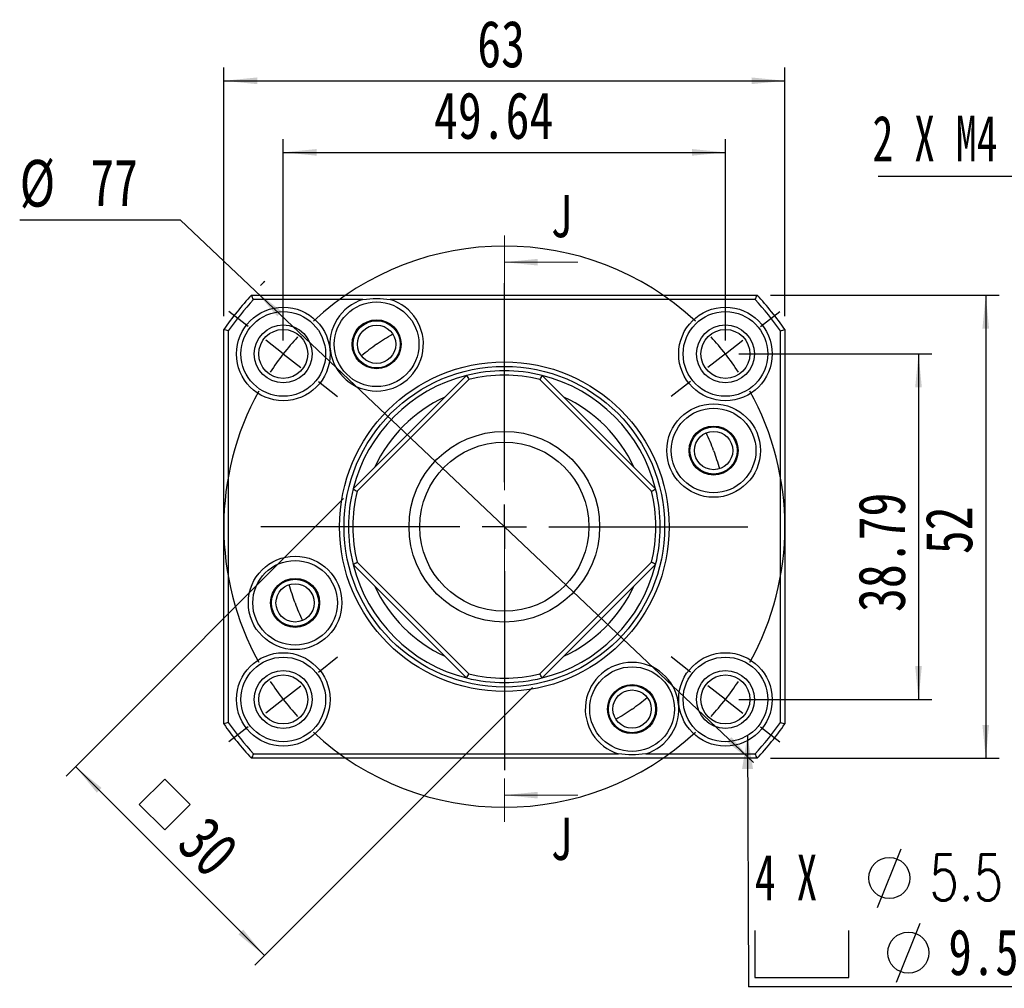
# Model space of a CAD drawing. Header units: millimetres. Extents: x 7 to 295, y 72 to 193.
# Tile 1 of 7: x 7 to 81, y 80 to 153. Entities that reach past the tile are written whole.
import ezdxf

# ---------------------------------------------------------------- set-up
doc = ezdxf.new("R2010")
doc.units = ezdxf.units.MM
doc.linetypes.add('CENTER', pattern=[10.16, 6.35, -1.27, 1.27, -1.27])
doc.layers.add('FORMAT', color=7, linetype='Continuous')
doc.styles.add('SLDTEXTSTYLE0', font='TXT', dxfattribs={"width": 0.75})
doc.styles.add('SLDTEXTSTYLE1', font='TXT', dxfattribs={"width": 0.666667})
doc.styles.add('SLDTEXTSTYLE2', font='TXT', dxfattribs={"width": 0.75, "bigfont": 'bigfont'})
doc.dimstyles.new('SLDDIMSTYLE0', dxfattribs={"dimtxt": 3.5, "dimasz": 2.5, "dimexe": 0, "dimexo": 0.0625, "dimgap": 0.875, "dimtad": 1, "dimlfac": 1.5, "dimrnd": 1e-09, "dimzin": 12, "dimdsep": 46, "dimtxsty": 'SLDTEXTSTYLE0', "dimsah": 1, "dimcen": 0.09, "dimadec": 0, "dimazin": 3, "dimtfac": 1, "dimtofl": 0, "dimtmove": 0, "dimatfit": 3, "dimfxl": 0, "dimfrac": 2, "dimtolj": 1, "dimtzin": 12, "dimarcsym": 0})
doc.dimstyles.new('SLDDIMSTYLE1', dxfattribs={"dimtxt": 3.5, "dimasz": 2.5, "dimexe": 0, "dimexo": 0.0625, "dimgap": 0.875, "dimtad": 0, "dimtih": 1, "dimtoh": 1, "dimlfac": 1.5, "dimrnd": 1e-09, "dimzin": 12, "dimdsep": 46, "dimtxsty": 'SLDTEXTSTYLE0', "dimsah": 1, "dimcen": 0, "dimadec": 0, "dimazin": 3, "dimtfac": 1, "dimtmove": 0, "dimatfit": 3, "dimfxl": 0, "dimfrac": 2, "dimtolj": 1, "dimtzin": 12, "dimarcsym": 0})
doc.dimstyles.new('SLDDIMSTYLE2', dxfattribs={"dimtxt": 0.18, "dimasz": 2.5, "dimexe": 0, "dimexo": 0.0625, "dimgap": 0, "dimtad": 0, "dimtih": 1, "dimtoh": 1, "dimdec": 0, "dimrnd": 1e-09, "dimzin": 0, "dimdsep": 46, "dimtxsty": 'Standard', "dimsah": 1, "dimcen": 0.09, "dimadec": 0, "dimazin": 0, "dimtfac": 2.5, "dimtdec": 0, "dimtofl": 0, "dimtmove": 0, "dimatfit": 3, "dimfxl": 0, "dimfrac": 2, "dimtolj": 1, "dimtzin": 0, "dimarcsym": 0})

# ---------------------------------------------------------------- blocks, each defined once
blk = doc.blocks.new('_D')
at = {"layer": 'FORMAT', "color": 7}
for p, q in [((26.623, 128.625), (26.623, 143.711)), ((59.719, 128.625), (59.719, 143.711)), ((26.623, 142.711), (59.719, 142.711))]:
    blk.add_line(p, q, dxfattribs=at)
for points in [[(26.623, 142.711), (29.123, 142.461), (29.123, 142.961)], [(59.719, 142.711), (57.219, 142.961), (57.219, 142.461)]]:
    blk.add_solid(points, dxfattribs=at)
at = {"layer": 'FORMAT', "color": 7, "insert": (37.911, 147.223), "char_height": 3.5, "attachment_point": 1, "style": 'SLDTEXTSTYLE0'}
blk.add_mtext('49.64', dxfattribs=at)
blk = doc.blocks.new('_D_1')
at = {"layer": 'FORMAT', "color": 7}
for p, q in [((22.171, 130.453), (22.171, 149.067)), ((64.171, 130.453), (64.171, 149.067)), ((22.171, 148.067), (64.171, 148.067))]:
    blk.add_line(p, q, dxfattribs=at)
for points in [[(22.171, 148.067), (24.671, 147.817), (24.671, 148.317)], [(64.171, 148.067), (61.671, 148.317), (61.671, 147.817)]]:
    blk.add_solid(points, dxfattribs=at)
at = {"layer": 'FORMAT', "color": 7, "insert": (41.144, 152.579), "char_height": 3.5, "attachment_point": 1, "style": 'SLDTEXTSTYLE0'}
blk.add_mtext('63', dxfattribs=at)
blk = doc.blocks.new('_D_2')
at = {"layer": 'FORMAT', "color": 7}
for p, q in [((60.719, 127.625), (75.171, 127.625)), ((74.171, 127.625), (74.171, 101.767)), ((60.719, 101.767), (75.171, 101.767))]:
    blk.add_line(p, q, dxfattribs=at)
for points in [[(74.171, 127.625), (73.921, 125.125), (74.421, 125.125)], [(74.171, 101.767), (74.421, 104.267), (73.921, 104.267)]]:
    blk.add_solid(points, dxfattribs=at)
at = {"layer": 'FORMAT', "color": 7, "insert": (69.659, 108.312), "char_height": 3.5, "attachment_point": 1, "rotation": 90, "style": 'SLDTEXTSTYLE0'}
blk.add_mtext('38.79', dxfattribs=at)
blk = doc.blocks.new('_D_3')
at = {"layer": 'FORMAT', "color": 7}
for p, q in [((63.101, 132.029), (80.204, 132.029)), ((79.204, 132.029), (79.204, 97.363)), ((63.101, 97.363), (80.204, 97.363))]:
    blk.add_line(p, q, dxfattribs=at)
for points in [[(79.204, 132.029), (78.954, 129.529), (79.454, 129.529)], [(79.204, 97.363), (79.454, 99.863), (78.954, 99.863)]]:
    blk.add_solid(points, dxfattribs=at)
at = {"layer": 'FORMAT', "color": 7, "insert": (74.693, 112.641), "char_height": 3.5, "attachment_point": 1, "rotation": 90, "style": 'SLDTEXTSTYLE0'}
blk.add_mtext('52', dxfattribs=at)
blk = doc.blocks.new('SW_SYMBOL_MOD_BOX')
at = {"layer": 'FORMAT', "color": 0}
for p, q in [((200, 200), (200, 800)), ((200, 800), (800, 800)), ((800, 800), (800, 200)), ((200, 200), (800, 200))]:
    blk.add_line(p, q, dxfattribs=at)
blk = doc.blocks.new('_D_4')
at = {"layer": 'FORMAT', "color": 7}
for p, q in [((31.144, 116.811), (10.366, 96.033)), ((45.286, 102.669), (24.508, 81.891)), ((11.073, 96.74), (25.215, 82.598))]:
    blk.add_line(p, q, dxfattribs=at)
for points in [[(11.073, 96.74), (12.664, 94.795), (13.017, 95.149)], [(25.215, 82.598), (23.624, 84.542), (23.27, 84.189)]]:
    blk.add_solid(points, dxfattribs=at)
at = {"layer": 'FORMAT', "color": 7, "xscale": 0.004470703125, "yscale": 0.004470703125, "zscale": 0.004470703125, "rotation": 315.0000000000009}
blk.add_blockref('SW_SYMBOL_MOD_BOX', (14.586, 93.913), dxfattribs=at)
at = {"layer": 'FORMAT', "color": 7, "insert": (21.007, 93.262), "char_height": 3.5, "attachment_point": 1, "rotation": 315, "style": 'SLDTEXTSTYLE0'}
blk.add_mtext('30', dxfattribs=at)
blk = doc.blocks.new('_D_5')
at = {"layer": 'FORMAT', "color": 7}
for p, q in [((18.934, 137.64), (6.896, 137.64)), ((24.532, 132.341), (18.934, 137.64)), ((61.811, 97.051), (24.532, 132.341))]:
    blk.add_line(p, q, dxfattribs=at)
blk.add_arc((43.171, 114.696), 25.667, 134.33868, 135.28946, dxfattribs=at)
for points in [[(24.532, 132.341), (26.175, 130.441), (26.519, 130.804)], [(61.811, 97.051), (60.167, 98.951), (59.823, 98.588)]]:
    blk.add_solid(points, dxfattribs=at)
at = {"layer": 'FORMAT', "color": 7, "char_height": 3.5, "attachment_point": 1, "style": 'SLDTEXTSTYLE0'}
for s, insert in [('%%c', (6.896, 142.152)), ('77', (12.174, 142.206))]:
    blk.add_mtext(s, dxfattribs=dict(at, insert=insert))
blk = doc.blocks.new('SW_SYMBOL_HOLE_DIAM')
at = {"layer": 'FORMAT', "color": 0}
blk.add_line((300, 0), (700, 1000), dxfattribs=at)
blk.add_circle((500, 500), 350, dxfattribs=at)
blk = doc.blocks.new('SW_SYMBOL_HOLE_SPOT')
at = {"layer": 'FORMAT', "color": 0}
for p, q in [((0, 875), (0, 75)), ((1600, 75), (1600, 875)), ((0, 75), (1600, 75))]:
    blk.add_line(p, q, dxfattribs=at)
blk = doc.blocks.new('SW_SYMBOL_HOLE_DEPTH')
at = {"layer": 'FORMAT', "color": 0}
for p, q in [((0, 875), (800, 875)), ((400, 875), (400, 75)), ((100, 555), (400, 75)), ((700, 555), (400, 75))]:
    blk.add_line(p, q, dxfattribs=at)
blk = doc.blocks.new('SW_NOTE_0')
at = {"layer": 'FORMAT', "color": 0}
blk.add_line((29.721, 0), (0, 0), dxfattribs=at)
at = {"layer": 'FORMAT', "color": 0, "xscale": 0.0043935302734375, "yscale": 0.0043935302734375, "zscale": 0.0043935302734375}
for name, p in [('SW_SYMBOL_HOLE_DIAM', (8.333, 5.945)), ('SW_SYMBOL_HOLE_DIAM', (9.757, 0.359)), ('SW_SYMBOL_HOLE_SPOT', (0.466, 0.359)), ('SW_SYMBOL_HOLE_DEPTH', (21.299, 0.359))]:
    blk.add_blockref(name, p, dxfattribs=at)
at = {"layer": 'FORMAT', "color": 0, "attachment_point": 1}
for s, insert, char_height, style in [('4 X', (0.466, 9.902), 3.4396, 'SLDTEXTSTYLE1'), ('5.5 \\M+18AD1\\M+190FA', (13.524, 9.902), 3.43958, 'SLDTEXTSTYLE2'), ('9.5', (14.949, 4.316), 3.4396, 'SLDTEXTSTYLE0'), ('8', (26.218, 4.316), 3.44, 'SLDTEXTSTYLE0')]:
    blk.add_mtext(s, dxfattribs=dict(at, insert=insert, char_height=char_height, style=style))
blk = doc.blocks.new('SW_CENTERMARKSYMBOL_0')
at = {"layer": 'FORMAT', "color": 0}
for p, q in [((0, 3.333), (0, 18.215)), ((0, 0), (0, 1.667)), ((-3.333, 0), (-18.215, 0)), ((0, 0), (-1.667, 0)), ((0, 0), (0, -1.667)), ((0, 0), (1.667, 0)), ((3.333, 0), (18.215, 0)), ((0, -3.333), (0, -18.215))]:
    blk.add_line(p, q, dxfattribs=at)
blk = doc.blocks.new('SW_CENTERMARKSYMBOL_1')
at = {"layer": 'FORMAT', "color": 0}
for p, q in [((-16.548, -9.596), (-16.548, 5.286)), ((-35.723, 2.052), (-37.168, 3.181)), ((2.627, 2.052), (4.071, 3.181)), ((-33.096, 0), (-34.41, 1.026)), ((0, 0), (1.313, 1.026)), ((-33.096, 0), (-31.783, -1.026)), ((0, 0), (-1.313, -1.026)), ((-30.47, -2.052), (-29.025, -3.181)), ((-2.627, -2.052), (-4.071, -3.181)), ((-16.548, -12.929), (-16.548, -11.262)), ((-19.882, -12.929), (-34.763, -12.929)), ((-16.548, -12.929), (-18.215, -12.929)), ((-16.548, -12.929), (-16.548, -14.596)), ((-16.548, -12.929), (-14.882, -12.929)), ((-13.215, -12.929), (1.667, -12.929)), ((-16.548, -16.262), (-16.548, -31.144)), ((-30.47, -23.806), (-29.025, -22.677)), ((-2.627, -23.806), (-4.071, -22.677)), ((-33.096, -25.858), (-31.783, -24.832)), ((0, -25.858), (-1.313, -24.832)), ((-33.096, -25.858), (-34.41, -26.884)), ((0, -25.858), (1.313, -26.884)), ((-35.723, -27.91), (-37.168, -29.039)), ((2.627, -27.91), (4.071, -29.039))]:
    blk.add_line(p, q, dxfattribs=at)
for start, end in [(47.09457, 132.90543), (137.45272, 142), (38, 42.54728), (142, 146.54728), (33.45272, 38), (151.09457, 208.90543), (331.09457, 28.90543), (213.45272, 218), (322, 326.54728), (218, 222.54728), (317.45272, 322), (227.09457, 312.90543)]:
    blk.add_arc((-16.548, -12.929), 21, start, end, dxfattribs=at)
blk = doc.blocks.new('SW_NOTE_2')
at = {"layer": 'FORMAT', "color": 0}
blk.add_line((-14.752, 0), (0, 0), dxfattribs=at)
at = {"layer": 'FORMAT', "color": 0, "insert": (-15.179, 4.531), "char_height": 3.4396, "attachment_point": 1, "style": 'SLDTEXTSTYLE1'}
blk.add_mtext('2 X M4', dxfattribs=at)

msp = doc.modelspace()

# ---------------------------------------------------------------- linework, layer by layer
at = {"color": 7, "linetype": 'CENTER', "lineweight": 18}
msp.add_line((43.17118, 136.4906), (43.17118, 92.60264), dxfattribs=at)
at = {"color": 7, "linetype": 'Continuous', "lineweight": 18}
for p, q in [((48.67118, 134.4906), (43.17118, 134.4906)), ((48.67118, 94.60264), (43.17118, 94.60264))]:
    msp.add_line(p, q, dxfattribs=at)
at = {"color": 7, "linetype": 'Continuous', "lineweight": 25}
for p, q in [((24.24149, 132.02947), (62.10088, 132.02947)), ((32.58958, 131.69613), (24.3888, 131.69613)), ((61.95356, 131.69613), (34.63357, 131.69613)), ((22.17118, 99.93884), (22.17118, 129.45343)), ((22.50451, 129.34764), (22.50451, 100.04462)), ((63.83785, 100.04462), (63.83785, 129.34764)), ((64.17118, 129.45343), (64.17118, 99.93884)), ((31.85093, 117.51802), (40.3493, 126.01638)), ((40.51912, 125.7148), (32.15251, 117.3482)), ((54.18985, 117.3482), (45.82325, 125.7148)), ((45.99307, 126.01638), (54.49143, 117.51802)), ((32.15251, 112.04407), (40.51912, 103.67747)), ((45.82325, 103.67747), (54.18985, 112.04407)), ((40.3493, 103.37588), (31.85093, 111.87425)), ((54.49143, 111.87425), (45.99307, 103.37588)), ((62.10088, 97.3628), (24.24149, 97.3628)), ((24.3888, 97.69613), (51.70879, 97.69613)), ((53.75278, 97.69613), (61.95356, 97.69613))]:
    msp.add_line(p, q, dxfattribs=at)
for centre, radius in [((33.61157, 128.34867), 3.16667), ((26.62296, 127.62502), 3.5), ((26.62296, 127.62502), 3.16667), ((59.71941, 127.62502), 3.5), ((59.71941, 127.62502), 3.16667), ((26.62296, 127.62502), 2.16667), ((33.61157, 128.34867), 1.83333), ((33.61157, 128.34867), 1.76667), ((33.61157, 128.34867), 1.43333), ((59.71941, 127.62502), 2.16667), ((26.62296, 127.62502), 1.83333), ((59.71941, 127.62502), 1.83333), ((43.17118, 114.69613), 12.33333), ((43.17118, 114.69613), 12), ((58.83272, 120.39647), 3.5), ((58.83272, 120.39647), 3.16667), ((43.17118, 114.69613), 7.13333), ((58.83272, 120.39647), 1.83333), ((58.83272, 120.39647), 1.76667), ((58.83272, 120.39647), 1.43333), ((43.17118, 114.69613), 6.33333), ((27.50964, 108.9958), 3.5), ((27.50964, 108.9958), 3.16667), ((27.50964, 108.9958), 1.83333), ((27.50964, 108.9958), 1.76667), ((27.50964, 108.9958), 1.43333), ((26.62296, 101.76724), 3.5), ((26.62296, 101.76724), 3.16667), ((59.71941, 101.76724), 3.5), ((59.71941, 101.76724), 3.16667), ((26.62296, 101.76724), 2.16667), ((52.73079, 101.0436), 3.16667), ((59.71941, 101.76724), 2.16667), ((26.62296, 101.76724), 1.83333), ((59.71941, 101.76724), 1.83333), ((52.73079, 101.0436), 1.83333), ((52.73079, 101.0436), 1.76667), ((52.73079, 101.0436), 1.43333)]:
    msp.add_circle(centre, radius, dxfattribs=at)
for centre, radius, start, end in [((43.17118, 114.69613), 25.66667, 137.5206318, 144.9031988), ((43.17118, 114.69613), 25.66667, 35.0968012, 42.4793682), ((43.17118, 114.69613), 25.33333, 137.8516405, 144.6654982), ((33.61157, 128.34867), 3.5, 106.9776294, 73.0223706), ((43.17118, 114.69613), 25.33333, 35.3345018, 42.1483595), ((43.17118, 114.69613), 11.66667, 76.0027191, 103.9972809), ((43.17118, 114.69613), 11.33333, 76.4669763, 103.5330237), ((43.17118, 114.69613), 10.66667, 114.6358652, 155.3641348), ((43.17118, 114.69613), 10.66667, 24.6358652, 65.3641348), ((43.17118, 114.69613), 11.66667, 166.0027191, 193.9972809), ((43.17118, 114.69613), 11.33333, 166.4669763, 193.5330237), ((43.17118, 114.69613), 11.33333, 346.4669763, 13.5330237), ((43.17118, 114.69613), 11.66667, 346.0027191, 13.9972809), ((43.17118, 114.69613), 10.66667, 204.6358652, 245.3641348), ((43.17118, 114.69613), 10.66667, 294.6358652, 335.3641348), ((52.73079, 101.0436), 3.5, 286.9776294, 253.0223706), ((43.17118, 114.69613), 11.66667, 256.0027191, 283.9972809), ((43.17118, 114.69613), 11.33333, 256.4669763, 283.5330237), ((43.17118, 114.69613), 25.66667, 215.0968012, 222.4793682), ((43.17118, 114.69613), 25.33333, 215.3345018, 222.1483595), ((43.17118, 114.69613), 25.33333, 317.8516405, 324.6654982), ((43.17118, 114.69613), 25.66667, 317.5206318, 324.9031988)]:
    msp.add_arc(centre, radius, start, end, dxfattribs=at)
at = {"color": 8, "linetype": 'Continuous', "lineweight": 25}
for start, end in [(103.9972809, 166.0027191), (13.9972809, 76.0027191), (193.9972809, 256.0027191), (283.9972809, 346.0027191)]:
    msp.add_arc((43.17118, 114.69613), 11.66667, start, end, dxfattribs=at)
at = {"color": 7, "linetype": 'Continuous', "lineweight": 25}
for points in [[(24.3888, 131.69613), (24.33952, 131.8072), (24.29042, 131.91832), (24.24149, 132.02947)], [(61.95356, 131.69613), (62.00284, 131.8072), (62.05194, 131.91832), (62.10088, 132.02947)], [(22.50451, 129.34764), (22.39342, 129.38302), (22.28231, 129.41829), (22.17118, 129.45343)], [(33.61157, 128.34867), (34.0032, 128.62289), (34.40659, 128.8802), (34.81996, 129.11954)], [(63.83785, 129.34764), (63.94894, 129.38302), (64.06005, 129.41829), (64.17118, 129.45343)], [(33.61157, 128.34867), (33.21995, 128.07445), (32.84018, 127.78339), (32.47389, 127.47681)], [(40.3493, 126.01638), (40.40609, 125.916), (40.4627, 125.81547), (40.51912, 125.7148)], [(45.99307, 126.01638), (45.93627, 125.916), (45.87966, 125.81547), (45.82325, 125.7148)], [(58.83272, 120.39647), (58.66921, 120.84572), (58.48636, 121.28788), (58.28503, 121.72103)], [(58.83272, 120.39647), (58.99624, 119.94721), (59.14038, 119.49097), (59.26458, 119.02974)], [(31.85093, 117.51802), (31.95132, 117.46122), (32.05184, 117.40461), (32.15252, 117.3482)], [(54.18985, 117.3482), (54.29052, 117.40461), (54.39104, 117.46122), (54.49143, 117.51802)], [(31.85093, 111.87425), (31.95132, 111.93104), (32.05184, 111.98765), (32.15252, 112.04407)], [(54.49143, 111.87425), (54.39104, 111.93104), (54.29052, 111.98765), (54.18985, 112.04407)], [(27.50964, 108.9958), (27.34612, 109.44505), (27.20198, 109.90129), (27.07778, 110.36252)], [(27.50964, 108.9958), (27.67315, 108.54654), (27.856, 108.10438), (28.05733, 107.67123)], [(40.3493, 103.37588), (40.40609, 103.47627), (40.4627, 103.5768), (40.51912, 103.67747)], [(45.99307, 103.37588), (45.93627, 103.47627), (45.87966, 103.5768), (45.82325, 103.67747)], [(52.73079, 101.0436), (53.12241, 101.31782), (53.50218, 101.60887), (53.86847, 101.91545)], [(52.73079, 101.0436), (52.33916, 100.76938), (51.93577, 100.51206), (51.5224, 100.27272)], [(22.50451, 100.04462), (22.39342, 100.00924), (22.28231, 99.97398), (22.17118, 99.93884)], [(63.83785, 100.04462), (63.94894, 100.00924), (64.06005, 99.97398), (64.17118, 99.93884)], [(24.3888, 97.69613), (24.33952, 97.58506), (24.29042, 97.47395), (24.24149, 97.3628)], [(62.10088, 97.3628), (62.05194, 97.47395), (62.00284, 97.58506), (61.95356, 97.69613)]]:
    msp.add_open_spline(points, degree=3, dxfattribs=at)
for points in [[(32.58958, 131.69613), (32.92794, 131.74663), (33.26769, 131.77226), (33.95005, 131.77253), (34.29508, 131.74665), (34.63357, 131.69613)], [(53.75278, 97.69613), (53.41442, 97.64563), (53.07467, 97.62), (52.39231, 97.61973), (52.04728, 97.64561), (51.70879, 97.69613)]]:
    msp.add_open_spline(points, degree=3, knots=[0, 0, 0, 0, 0.5, 0.5, 1, 1, 1, 1], dxfattribs=at)
at = {"color": 7, "linetype": 'Continuous', "lineweight": 18}
for points in [[(43.17118, 134.4906), (45.67118, 134.2406), (45.67118, 134.7406)], [(43.17118, 94.60264), (45.67118, 94.35264), (45.67118, 94.85264)]]:
    msp.add_solid(points, dxfattribs=at)

# ---------------------------------------------------------------- block references
at = {"layer": 'FORMAT', "color": 7}
for name, p in [('SW_NOTE_2', (85.90465, 140.93819)), ('SW_CENTERMARKSYMBOL_1', (59.71941, 127.62502)), ('SW_CENTERMARKSYMBOL_0', (43.17118, 114.69613)), ('SW_NOTE_0', (61.45652, 80.26))]:
    msp.add_blockref(name, p, dxfattribs=at)

# ---------------------------------------------------------------- texts
at = {"color": 7, "linetype": 'Continuous', "char_height": 3.175, "attachment_point": 1, "style": 'SLDTEXTSTYLE0'}
for insert in [(46.63053, 139.5306), (46.63053, 92.92432)]:
    msp.add_mtext('J', dxfattribs=dict(at, insert=insert))

# ---------------------------------------------------------------- dimensions: what is measured, and where the dimension line sits
at = {"layer": 'FORMAT', "color": 7}
for base, p1, p2, picture, middle in [((64.17118, 148.06681), (22.17118, 129.45343), (64.17118, 129.45343), '_D_1', (43.73003, 148.06681)), ((59.71941, 142.71136), (26.62296, 127.62502), (59.71941, 127.62502), '_D', (43.73003, 142.71136))]:
    dim = msp.add_linear_dim(base=base, p1=p1, p2=p2, dimstyle='SLDDIMSTYLE0', dxfattribs=at)
    dim.commit()
    dim.dimension.update_dxf_attribs({"geometry": picture, "text_midpoint": middle, "dimtype": 160})
dim = msp.add_diameter_dim_2p(p1=(24.53171, 132.34119), p2=(61.81065, 97.05108), dimstyle='SLDDIMSTYLE1', dxfattribs=at)
dim.commit()
dim.dimension.update_dxf_attribs({"geometry": '_D_5', "text_midpoint": (12.12109, 140.4452), "dimtype": 163})
for base, p1, p2, picture, middle in [((79.20436, 97.3628), (62.10088, 132.02947), (62.10088, 97.3628), '_D_3', (79.20436, 115.22666)), ((74.17118, 101.76724), (59.71941, 127.62502), (59.71941, 101.76724), '_D_2', (74.17118, 114.13101))]:
    dim = msp.add_linear_dim(base=base, p1=p1, p2=p2, angle=90, dimstyle='SLDDIMSTYLE0', dxfattribs=at)
    dim.commit()
    dim.dimension.update_dxf_attribs({"geometry": picture, "text_midpoint": middle, "dimtype": 160})
dim = msp.add_linear_dim(base=(25.21486, 82.59768), p1=(31.85093, 117.51802), p2=(45.99307, 103.37588), angle=315, text='{\\fGDT;o}<>', dimstyle='SLDDIMSTYLE0', dxfattribs=at)
dim.commit()
dim.dimension.update_dxf_attribs({"geometry": '_D_4', "text_midpoint": (17.83951, 89.97304), "dimtype": 160})

# ---------------------------------------------------------------- leaders
msp.add_leader([(61.36401, 99.06113), (61.45652, 80.26)], dimstyle='SLDDIMSTYLE2', dxfattribs=at)

doc.saveas('drawing.dxf')
